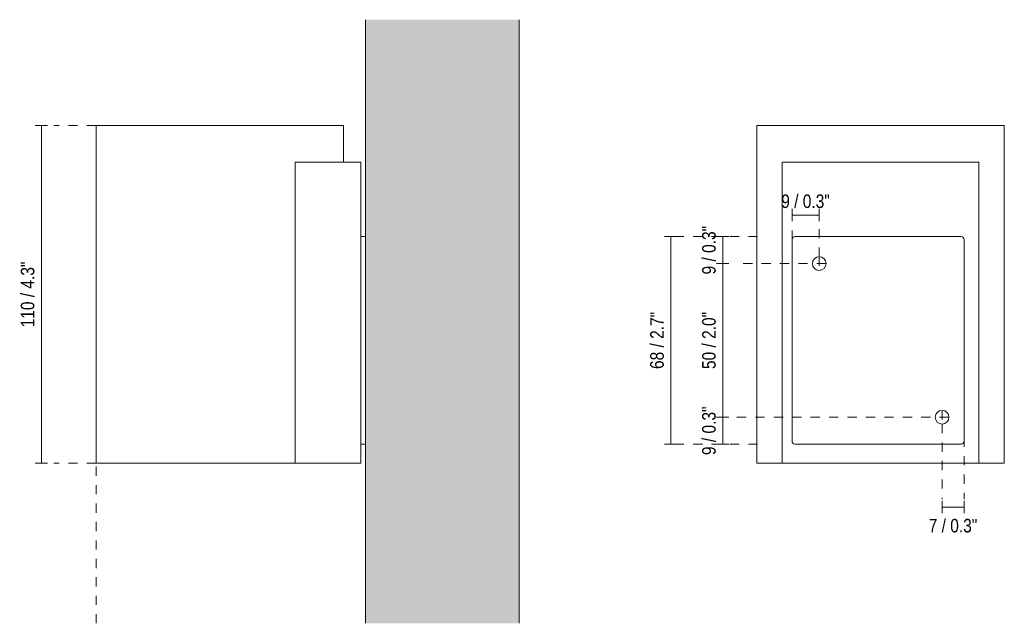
# Model space of a CAD drawing. Header units: millimetres. Extents: x -3384 to -2667, y 230 to 6723.
# Tile 1 of 3: x -2988 to -2667, y 230 to 427. Entities that reach past the tile are written whole.
import ezdxf

# ---------------------------------------------------------------- set-up
doc = ezdxf.new("R2010")
doc.units = ezdxf.units.MM
doc.linetypes.add('Dash', pattern=[6, 3, -3])
for name, color, linetype, lineweight in [('Cotas', 7, 'Continuous', 9), ('Cotas-2', 7, 'Continuous', 9), ('Lighthing Fixture Detail Wide Black', 7, 'Continuous', 20), ('Luminarias', 7, 'Continuous', 20), ('Muros', 7, 'Continuous', 9)]:
    doc.layers.add(name, color=color, linetype=linetype, lineweight=lineweight)
doc.layers.add('Lighthing Fixture Dim Grey Dash', color=7, linetype='Dash', lineweight=9, true_color=0xd2d2d2)
doc.styles.add('Arial Narrow', font='ARIALN.TTF', dxfattribs={"height": 4.4})
doc.dimstyles.new('FARO_-_2_2mm_Arial_Narrow_mm_Inch_Left', dxfattribs={"dimscale": 304.8, "dimtxt": 4.503096, "dimasz": 0, "dimexe": 0.006562, "dimexo": 0.0625, "dimgap": 0.003281, "dimtad": 1, "dimdec": 0, "dimzin": 0, "dimdsep": 46, "dimtxsty": 'Arial Narrow', "dimblk1": 'NONE', "dimblk2": 'NONE', "dimsah": 1, "dimcen": 0.09, "dimadec": 0, "dimazin": 0, "dimtfac": 1, "dimtdec": 4, "dimtix": 1, "dimtmove": 0, "dimatfit": 3, "dimfxl": 0.006562, "dimfxlon": 1, "dimtvp": 1, "dimtolj": 1, "dimtzin": 0, "dimarcsym": 2})
doc.dimstyles.new('FARO_-_2_2mm_Arial_Narrow_mm_Inch_Left_1', dxfattribs={"dimscale": 304.8, "dimtxt": 4.503096, "dimasz": 0, "dimexe": 0.006562, "dimexo": 0.0625, "dimgap": 0.003281, "dimtad": 1, "dimdec": 0, "dimzin": 0, "dimdsep": 46, "dimtxsty": 'Arial Narrow', "dimblk1": 'NONE', "dimblk2": 'NONE', "dimsah": 1, "dimcen": 0.09, "dimadec": 0, "dimazin": 0, "dimtfac": 1, "dimtdec": 4, "dimtix": 1, "dimtmove": 2, "dimatfit": 3, "dimfxl": 0.006562, "dimfxlon": 1, "dimtvp": 1, "dimtolj": 1, "dimtzin": 0, "dimarcsym": 2})

# ---------------------------------------------------------------- blocks, each defined once
blk = doc.blocks.new('kov_1l_round_walllamp - 40522 SOLE white smooth wall lamp 1L-537147-Lateral_PDF')
at = {"layer": 'Luminarias'}
for p, q in [((-3356.69, 392.2), (-3356.69, 282.26)), ((-3316.39, 392.2), (-3356.69, 392.2)), ((-3276.09, 392.2), (-3316.39, 392.2)), ((-3276.09, 380.26), (-3276.09, 392.2)), ((-3291.89, 282.26), (-3291.89, 380.26)), ((-3291.35, 380.26), (-3291.89, 380.26)), ((-3270.46, 380.26), (-3291.41, 380.26)), ((-3270.46, 380.26), (-3270.46, 282.27)), ((-3268.96, 356.05), (-3270.46, 356.05)), ((-3270.46, 288.5), (-3268.96, 288.5)), ((-3356.69, 282.26), (-3316.39, 282.26)), ((-3316.39, 282.26), (-3291.89, 282.26)), ((-3270.46, 282.27), (-3291.89, 282.27))]:
    blk.add_line(p, q, dxfattribs=at)
blk = doc.blocks.new('kov_1l_round_walllamp - 40522 SOLE white smooth wall lamp 1L-537147-Alzado_PDF Fixing')
at = {"layer": 'Luminarias', "color": 9, "true_color": 0xc0c0c0}
for p, q in [((6586.07, 392.2), (6586.07, 282.26)), ((6666.67, 392.2), (6586.07, 392.2)), ((6666.67, 282.26), (6666.67, 392.2)), ((6594.37, 380.26), (6594.37, 282.27)), ((6658.37, 380.26), (6594.37, 380.26)), ((6658.37, 380.26), (6658.37, 282.27)), ((6586.07, 282.26), (6594.37, 282.26)), ((6658.37, 282.27), (6594.37, 282.27)), ((6658.37, 282.26), (6666.67, 282.26))]:
    blk.add_line(p, q, dxfattribs=at)
blk = doc.blocks.new('DIMBLOCK3-Lateral_PDF')
at = {"layer": 'Cotas-2', "color": 251, "true_color": 0x5b5b5b}
for p, q in [((-2980.89, 392.2), (-2982.89, 392.2)), ((-2980.89, 392.2), (-2980.89, 282.26)), ((-2980.89, 392.2), (-2978.89, 392.2)), ((-2980.89, 282.26), (-2982.89, 282.26)), ((-2980.89, 282.26), (-2978.89, 282.26))]:
    blk.add_line(p, q, dxfattribs=at)
at = {"layer": 'Cotas-2', "color": 0, "insert": (-2987.58, 326.51), "char_height": 4.4, "width": 25.732, "attachment_point": 1, "rotation": 90, "line_spacing_factor": 0.974696, "style": 'Arial Narrow'}
blk.add_mtext('110 / 4.3"', dxfattribs=at)
blk = doc.blocks.new('_None')
blk = doc.blocks.new('DIMBLOCK4-Alzado_PDF Fixing')
at = {"layer": 'Cotas-2', "color": 251, "true_color": 0x5b5b5b}
for p, q in [((-2759.08, 356.05), (-2761.08, 356.05)), ((-2759.08, 356.05), (-2759.08, 347.27)), ((-2759.08, 356.05), (-2757.08, 356.05)), ((-2759.08, 347.27), (-2761.08, 347.27)), ((-2759.08, 347.27), (-2757.08, 347.27))]:
    blk.add_line(p, q, dxfattribs=at)
at = {"layer": 'Cotas-2', "color": 0, "insert": (-2765.77, 343.73), "char_height": 4.4, "width": 19.0417, "attachment_point": 1, "rotation": 90, "line_spacing_factor": 0.974696, "style": 'Arial Narrow'}
blk.add_mtext('9 / 0.3"', dxfattribs=at)
blk = doc.blocks.new('DIMBLOCK5-Alzado_PDF Fixing')
at = {"layer": 'Cotas-2', "color": 251, "true_color": 0x5b5b5b}
for p, q in [((-2759.08, 347.27), (-2761.08, 347.27)), ((-2759.08, 347.27), (-2759.08, 297.25)), ((-2759.08, 347.27), (-2757.08, 347.27)), ((-2759.08, 297.25), (-2761.08, 297.25)), ((-2759.08, 297.25), (-2757.08, 297.25))]:
    blk.add_line(p, q, dxfattribs=at)
at = {"layer": 'Cotas-2', "color": 0, "insert": (-2765.77, 312.93), "char_height": 4.4, "width": 22.3868, "attachment_point": 1, "rotation": 90, "line_spacing_factor": 0.974696, "style": 'Arial Narrow'}
blk.add_mtext('50 / 2.0"', dxfattribs=at)
blk = doc.blocks.new('DIMBLOCK6-Alzado_PDF Fixing')
at = {"layer": 'Cotas-2', "color": 251, "true_color": 0x5b5b5b}
for p, q in [((-2759.08, 297.25), (-2761.08, 297.25)), ((-2759.08, 297.25), (-2759.08, 288.5)), ((-2759.08, 297.25), (-2757.08, 297.25)), ((-2759.08, 288.5), (-2761.08, 288.5)), ((-2759.08, 288.5), (-2757.08, 288.5))]:
    blk.add_line(p, q, dxfattribs=at)
at = {"layer": 'Cotas-2', "color": 0, "insert": (-2765.77, 284.94), "char_height": 4.4, "width": 19.0417, "attachment_point": 1, "rotation": 90, "line_spacing_factor": 0.974696, "style": 'Arial Narrow'}
blk.add_mtext('9 / 0.3"', dxfattribs=at)
blk = doc.blocks.new('DIMBLOCK7-Alzado_PDF Fixing')
at = {"layer": 'Cotas-2', "color": 251, "true_color": 0x5b5b5b}
for p, q in [((-2775.99, 356.05), (-2777.99, 356.05)), ((-2775.99, 356.05), (-2775.99, 288.5)), ((-2775.99, 356.05), (-2773.99, 356.05)), ((-2775.99, 288.5), (-2777.99, 288.5)), ((-2775.99, 288.5), (-2773.99, 288.5))]:
    blk.add_line(p, q, dxfattribs=at)
at = {"layer": 'Cotas-2', "color": 0, "insert": (-2782.68, 312.94), "char_height": 4.4, "width": 22.3868, "attachment_point": 1, "rotation": 90, "line_spacing_factor": 0.974696, "style": 'Arial Narrow'}
blk.add_mtext('68 / 2.7"', dxfattribs=at)
blk = doc.blocks.new('DIMBLOCK8-Alzado_PDF Fixing')
at = {"layer": 'Cotas-2', "color": 251, "true_color": 0x5b5b5b}
for p, q in [((-2687.68, 268.02), (-2687.68, 270.02)), ((-2680.47, 268.02), (-2680.47, 270.02)), ((-2687.68, 268.02), (-2680.47, 268.02)), ((-2687.68, 268.02), (-2687.68, 266.02)), ((-2680.47, 268.02), (-2680.47, 266.02))]:
    blk.add_line(p, q, dxfattribs=at)
at = {"layer": 'Cotas-2', "color": 0, "insert": (-2692.01, 264.15), "char_height": 4.4, "width": 19.0417, "attachment_point": 1, "line_spacing_factor": 0.974696, "style": 'Arial Narrow'}
blk.add_mtext('7 / 0.3"', dxfattribs=at)
blk = doc.blocks.new('DIMBLOCK9-Alzado_PDF Fixing')
at = {"layer": 'Cotas-2', "color": 251, "true_color": 0x5b5b5b}
for p, q in [((-2736.5, 363.08), (-2736.5, 365.08)), ((-2736.5, 363.08), (-2727.66, 363.08)), ((-2736.5, 363.08), (-2736.5, 361.08)), ((-2727.66, 363.08), (-2727.66, 365.08)), ((-2727.66, 363.08), (-2727.66, 361.08))]:
    blk.add_line(p, q, dxfattribs=at)
at = {"layer": 'Cotas-2', "color": 0, "insert": (-2740.02, 369.76), "char_height": 4.4, "width": 19.0417, "attachment_point": 1, "line_spacing_factor": 0.974696, "style": 'Arial Narrow'}
blk.add_mtext('9 / 0.3"', dxfattribs=at)

msp = doc.modelspace()

# ---------------------------------------------------------------- hatches: boundary and pattern name
at = {"layer": 'Muros', "true_color": 0xf7f7f7}
msp.add_hatch(color=7, dxfattribs=at).paths.add_polyline_path([(-2875.36, 230.16), (-2825.36, 230.16), (-2825.36, 426.66), (-2875.36, 426.66), (-2875.36, 279.29)])
at = {"layer": 'Muros', "true_color": 0xfafafa}
msp.add_hatch(color=7, dxfattribs=at).paths.add_polyline_path([(-2825.36, 230.16), (-2825.36, 426.66), (-2875.36, 426.66), (-2875.36, 230.16)])

# ---------------------------------------------------------------- linework, layer by layer
at = {"layer": 'Lighthing Fixture Detail Wide Black'}
for p, q in [((-2681.47, 356.05), (-2735.51, 356.05)), ((-2736.5, 355.05), (-2736.5, 289.5)), ((-2680.47, 289.5), (-2680.47, 355.05)), ((-2735.51, 288.5), (-2681.47, 288.5))]:
    msp.add_line(p, q, dxfattribs=at)
for centre, radius, start, end in [((-2735.51, 355.05), 0.999, 90, 180), ((-2681.47, 355.05), 0.999, 0, 90), ((-2727.66, 347.27), 2.24, 360, 180), ((-2727.66, 347.27), 2.24, 180, 0), ((-2687.68, 297.25), 2.24, 360, 180), ((-2687.68, 297.25), 2.24, 180, 0), ((-2735.51, 289.5), 0.999, 180, 270), ((-2681.47, 289.5), 0.999, 270, 360)]:
    msp.add_arc(centre, radius, start, end, dxfattribs=at)
at = {"layer": 'Lighthing Fixture Dim Grey Dash'}
for p, q in [((-2963.09, 392.2), (-2976.86, 392.2)), ((-2736.5, 355.05), (-2736.5, 362.12)), ((-2727.66, 349.51), (-2727.66, 362.12)), ((-2747.71, 356.05), (-2777.71, 356.05)), ((-2727.66, 349.51), (-2727.66, 345.04)), ((-2725.43, 347.27), (-2755.43, 347.27)), ((-2687.68, 299.48), (-2687.68, 295.01)), ((-2685.45, 297.25), (-2757.39, 297.25)), ((-2687.68, 295.01), (-2687.68, 270.6)), ((-2747.71, 288.5), (-2777.71, 288.5)), ((-2680.47, 290.6), (-2680.47, 270.6)), ((-2963.09, 282.26), (-2976.86, 282.26)), ((-2963.09, 230.16), (-2963.09, 282.26))]:
    msp.add_line(p, q, dxfattribs=at)
at = {"layer": 'Muros', "color": 253, "true_color": 0xaaaaaa}
for p, q in [((-2875.36, 230.16), (-2875.36, 426.66)), ((-2825.36, 426.66), (-2825.36, 230.16))]:
    msp.add_line(p, q, dxfattribs=at)

# ---------------------------------------------------------------- block references
at = {"layer": 'Luminarias'}
msp.add_blockref('kov_1l_round_walllamp - 40522 SOLE white smooth wall lamp 1L-537147-Lateral_PDF', (393.6, 0), dxfattribs=at)
at = {"layer": 'Luminarias', "color": 9, "true_color": 0xc0c0c0}
msp.add_blockref('kov_1l_round_walllamp - 40522 SOLE white smooth wall lamp 1L-537147-Alzado_PDF Fixing', (-9334.08, 0), dxfattribs=at)

# ---------------------------------------------------------------- dimensions: what is measured, and where the dimension line sits
at = {"layer": 'Cotas', "color": 251, "true_color": 0x5b5b5b}
for base, p1, p2, override, picture, middle in [((-2980.89, 282.26), (-2982.89, 392.2), (-2982.89, 282.26), {"dimpost": '<>', "dimfxl": 109.946108}, 'DIMBLOCK3-Lateral_PDF', (-2984.74, 337.23)), ((-2759.08, 347.27), (-2761.08, 356.05), (-2757.08, 347.27), {"dimpost": '<>', "dimfxl": 9.641561}, 'DIMBLOCK4-Alzado_PDF Fixing', (-2762.93, 351.66)), ((-2775.99, 288.5), (-2777.99, 356.05), (-2777.99, 288.5), {"dimpost": '<>', "dimfxl": 67.548289}, 'DIMBLOCK7-Alzado_PDF Fixing', (-2779.84, 322.27)), ((-2759.08, 297.25), (-2757.08, 347.27), (-2757.08, 297.25), {"dimpost": '<>', "dimfxl": 50.02653}, 'DIMBLOCK5-Alzado_PDF Fixing', (-2762.93, 322.26)), ((-2759.08, 288.5), (-2757.08, 297.25), (-2761.08, 288.5), {"dimpost": '<>', "dimfxl": 9.620115}, 'DIMBLOCK6-Alzado_PDF Fixing', (-2762.93, 292.87))]:
    dim = msp.add_linear_dim(base=base, p1=p1, p2=p2, angle=90, dimstyle='FARO_-_2_2mm_Arial_Narrow_mm_Inch_Left', override=override, dxfattribs=at)
    dim.commit()
    dim.dimension.update_dxf_attribs({"geometry": picture, "text_midpoint": middle})
dim = msp.add_linear_dim(base=(-2727.66, 363.08), p1=(-2736.5, 361.08), p2=(-2727.66, 361.08), dimstyle='FARO_-_2_2mm_Arial_Narrow_mm_Inch_Left', override={"dimpost": '<>', "dimfxl": 8.841114}, dxfattribs=at)
dim.commit()
dim.dimension.update_dxf_attribs({"geometry": 'DIMBLOCK9-Alzado_PDF Fixing', "text_midpoint": (-2732.08, 366.93)})
dim = msp.add_linear_dim(base=(-2680.47, 268.02), p1=(-2687.68, 270.02), p2=(-2680.47, 270.02), dimstyle='FARO_-_2_2mm_Arial_Narrow_mm_Inch_Left_1', override={"dimpost": '<>', "dimfxl": 7.217635}, dxfattribs=at)
dim.commit()
dim.dimension.update_dxf_attribs({"geometry": 'DIMBLOCK8-Alzado_PDF Fixing', "text_midpoint": (-2682.49, 261.22), "dimtype": 160})

doc.saveas('drawing.dxf')
